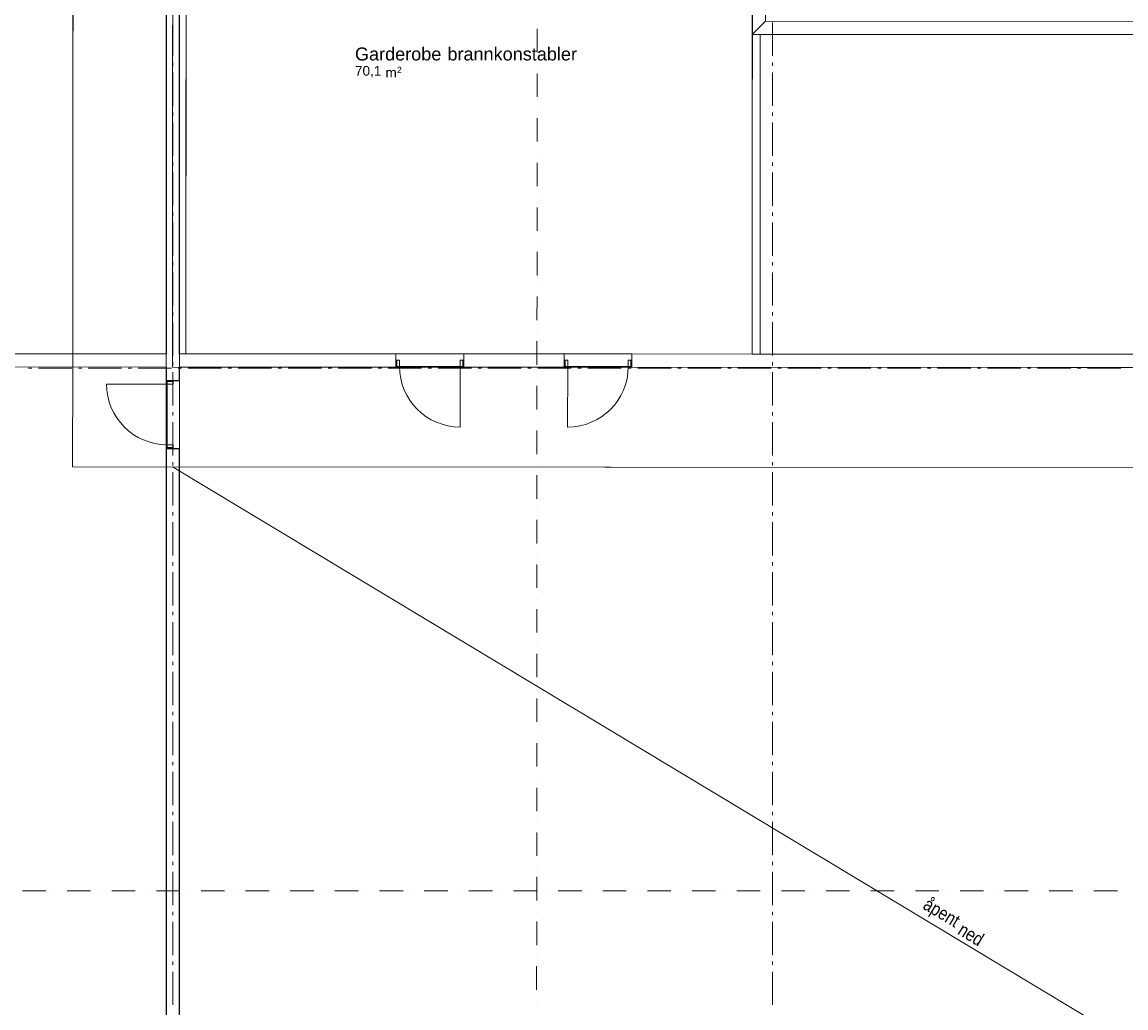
# Model space of a CAD drawing. Extents: x 16 to 1175, y 16 to 826.
# Tile 117 of 208: x 430 to 665, y 221 to 431. Entities that reach past the tile are written whole.
import ezdxf

# ---------------------------------------------------------------- set-up
doc = ezdxf.new("R2010")
doc.units = 0
doc.header["$MEASUREMENT"] = 0
doc.layers.add('Layer 1', color=7, linetype='Continuous', lineweight=0)

# ---------------------------------------------------------------- blocks, each defined once
blk = doc.blocks.new('Block_51')
at = {"layer": 'Layer 1', "color": 18, "lineweight": 5, "true_color": 0x000000}
blk.add_open_spline([(523.05, 344.42), (515.93, 344.42), (510.16, 350.2), (510.16, 357.32), (510.16, 357.32), (510.16, 357.32), (510.16, 357.33)], degree=3, knots=[0, 0, 0, 0, 1, 1, 1, 2, 2, 2, 2], dxfattribs=at)
blk = doc.blocks.new('Block_52')
at = {"layer": 'Layer 1', "color": 18, "lineweight": 5, "true_color": 0x000000}
blk.add_open_spline([(558.84, 357.3), (558.84, 350.18), (553.07, 344.41), (545.95, 344.41), (545.95, 344.41), (545.94, 344.41), (545.94, 344.41)], degree=3, knots=[0, 0, 0, 0, 1, 1, 1, 2, 2, 2, 2], dxfattribs=at)
blk = doc.blocks.new('Block_53')
at = {"layer": 'Layer 1', "color": 18, "lineweight": 5, "true_color": 0x000000}
blk.add_open_spline([(460.72, 340.66), (453.6, 340.66), (447.82, 346.44), (447.82, 353.56)], degree=3, dxfattribs=at)
blk = doc.blocks.new('Block_166')
at = {"layer": 'Layer 1', "char_height": 0.2, "attachment_point": 7, "rotation": 328.9}
for s, insert in [('\\C251;\\c5263440;\\FArial Narrow|b0|i0|c1;\\H2.833315;\\W1.000002;åpent ', (620.9, 241.31)), ('\\C251;\\c5263440;\\FArial Narrow|b0|i0|c1;\\H2.833315;\\W1.000002;ned', (628.72, 236.6))]:
    blk.add_mtext(s, dxfattribs=dict(at, insert=insert))
blk = doc.blocks.new('Block_187')
at = {"layer": 'Layer 1', "char_height": 0.2, "attachment_point": 7}
for s, insert in [('\\C18;\\c0;\\FArial|b0|i0|c1;\\H2.752363;\\W1.000000;Garderobe ', (500.69, 422.39)), ('\\C18;\\c0;\\FArial|b0|i0|c1;\\H2.752363;\\W1.000000;brannkonstabler', (520.36, 422.39))]:
    blk.add_mtext(s, dxfattribs=dict(at, insert=insert))
blk = doc.blocks.new('Block_188')
at = {"layer": 'Layer 1', "char_height": 0.2, "attachment_point": 7}
for s, insert in [('\\C18;\\c0;\\FArial|b0|i0|c1;\\H2.064278;\\W1.000000;70,1', (500.69, 418.81)), ('\\C18;\\c0;\\FArial|b0|i0|c1;\\H1.362421;\\W1.000000;2', (509.61, 419.73)), ('\\C18;\\c0;\\FArial|b0|i0|c1;\\H2.064278;\\W1.000000; ', (506.37, 418.81)), ('\\C18;\\c0;\\FArial|b0|i0|c1;\\H2.064278;\\W1.000000;m', (507.18, 418.81))]:
    blk.add_mtext(s, dxfattribs=dict(at, insert=insert))
blk = doc.blocks.new('Block_0')
at = {"layer": 'Layer 1', "color": 18, "lineweight": 5, "true_color": 0x000000}
for p, q in [((440.7, 500.09), (440.63, 357.19)), ((464.79, 476.94), (464.73, 360.01)), ((585.2, 359.95), (585.26, 476.88)), ((585.26, 476.88), (585.23, 427.98)), ((585.23, 427.98), (585.2, 359.95)), ((586.9, 359.95), (586.93, 427.98)), ((586.93, 427.98), (806.05, 427.87)), ((460.55, 360.01), (107.7, 360.19)), ((509.38, 359.99), (463.38, 360.01)), ((464.73, 360.01), (585.2, 359.95)), ((509.38, 358.64), (509.38, 359.99)), ((509.38, 358.64), (509.38, 359.99)), ((523.83, 358.64), (523.83, 359.98)), ((545.17, 359.97), (523.83, 359.98)), ((523.83, 358.64), (523.83, 359.98)), ((545.17, 358.62), (545.17, 359.97)), ((545.17, 358.62), (545.17, 359.97)), ((559.63, 358.62), (559.63, 359.97)), ((585.2, 359.95), (559.63, 359.97)), ((559.63, 358.62), (559.63, 359.97)), ((806.02, 359.84), (586.9, 359.95)), ((254.78, 357.28), (460.55, 357.18)), ((440.63, 357.19), (440.62, 335.93)), ((463.38, 357.18), (509.38, 357.16)), ((509.38, 357.33), (509.38, 358.64)), ((509.59, 358.64), (509.38, 358.64)), ((509.38, 357.33), (509.38, 358.64)), ((509.38, 357.33), (509.38, 358.64)), ((509.38, 357.33), (509.38, 358.64)), ((509.38, 357.16), (509.38, 357.33)), ((509.59, 357.33), (509.38, 357.33)), ((509.38, 357.16), (509.38, 357.33)), ((509.59, 358.64), (510.16, 358.64)), ((509.59, 357.33), (509.59, 358.64)), ((510.16, 357.33), (509.59, 357.33)), ((510.16, 358.64), (510.16, 357.33)), ((523.06, 357.32), (510.16, 357.33)), ((523.06, 357.32), (523.05, 344.42)), ((523.06, 357.32), (523.06, 358.64)), ((523.06, 358.64), (523.62, 358.64)), ((523.62, 357.32), (523.06, 357.32)), ((523.62, 358.64), (523.83, 358.64)), ((523.62, 358.64), (523.62, 357.32)), ((523.62, 357.32), (523.83, 357.32)), ((523.83, 357.32), (523.83, 358.64)), ((523.83, 357.32), (523.83, 358.64)), ((523.83, 357.32), (523.83, 358.64)), ((523.83, 357.32), (523.83, 358.64)), ((523.83, 357.15), (523.83, 357.32)), ((523.83, 357.15), (523.83, 357.32)), ((523.83, 357.15), (545.17, 357.14)), ((545.17, 357.31), (545.17, 358.62)), ((545.38, 358.62), (545.17, 358.62)), ((545.17, 357.31), (545.17, 358.62)), ((545.17, 357.31), (545.17, 358.62)), ((545.17, 357.31), (545.17, 358.62)), ((545.17, 357.14), (545.17, 357.31)), ((545.38, 357.31), (545.17, 357.31)), ((545.17, 357.14), (545.17, 357.31)), ((545.95, 358.62), (545.38, 358.62)), ((545.38, 358.62), (545.38, 357.31)), ((545.38, 357.31), (545.95, 357.31)), ((545.95, 357.31), (545.94, 344.41)), ((545.95, 357.31), (545.95, 358.62)), ((545.95, 357.31), (558.84, 357.3)), ((558.85, 358.62), (558.84, 357.3)), ((558.84, 357.3), (559.41, 357.3)), ((559.41, 358.62), (558.85, 358.62)), ((559.41, 358.62), (559.63, 358.62)), ((559.41, 357.3), (559.41, 358.62)), ((559.41, 357.3), (559.62, 357.3)), ((559.62, 357.3), (559.63, 358.62)), ((559.62, 357.3), (559.63, 358.62)), ((559.62, 357.3), (559.63, 358.62)), ((559.62, 357.3), (559.63, 358.62)), ((559.62, 357.13), (559.62, 357.3)), ((559.62, 357.13), (559.62, 357.3)), ((559.62, 357.13), (843.52, 356.99)), ((460.72, 353.56), (447.82, 353.56)), ((460.72, 354.13), (460.72, 354.34)), ((460.72, 354.34), (462.03, 354.34)), ((460.72, 354.13), (460.72, 353.56)), ((462.03, 354.13), (460.72, 354.13)), ((460.72, 353.56), (462.03, 353.56)), ((460.72, 353.56), (460.72, 340.66)), ((462.03, 354.13), (462.03, 354.34)), ((462.03, 353.56), (462.03, 354.13)), ((462.03, 340.66), (460.72, 340.66)), ((460.72, 340.66), (460.72, 340.09)), ((462.03, 340.09), (462.03, 340.66)), ((460.72, 340.09), (460.72, 339.88)), ((460.72, 340.09), (462.03, 340.09)), ((460.72, 339.88), (462.03, 339.88)), ((462.03, 340.09), (462.03, 339.88)), ((440.62, 335.93), (780.4, 335.76))]:
    blk.add_line(p, q, dxfattribs=at)
at = {"layer": 'Layer 1', "color": 8, "lineweight": 25, "true_color": 0x7f7f7f}
for p, q in [((460.55, 500.08), (460.55, 360.01)), ((463.38, 360.01), (463.38, 476.88)), ((460.55, 357.18), (460.55, 354.34)), ((463.38, 354.34), (463.38, 357.18)), ((460.55, 354.34), (460.72, 354.34)), ((460.55, 354.34), (460.72, 354.34)), ((460.72, 354.34), (462.03, 354.34)), ((460.72, 354.34), (462.03, 354.34)), ((460.72, 354.34), (462.03, 354.34)), ((462.03, 354.34), (463.38, 354.34)), ((462.03, 354.34), (463.38, 354.34)), ((460.55, 339.88), (460.72, 339.88)), ((460.55, 339.88), (460.55, 144.34)), ((460.55, 339.88), (460.72, 339.88)), ((460.72, 339.88), (462.03, 339.88)), ((460.72, 339.88), (462.03, 339.88)), ((460.72, 339.88), (462.03, 339.88)), ((462.03, 339.88), (463.38, 339.88)), ((462.03, 339.88), (463.38, 339.88)), ((463.38, 144.34), (463.38, 339.88))]:
    blk.add_line(p, q, dxfattribs=at)
at = {"layer": 'Layer 1', "color": 253, "lineweight": 9, "true_color": 0xb4b4b4}
for p, q in [((461.96, 430.49), (461.96, 423.4)), ((589.52, 430.49), (589.52, 423.4)), ((461.96, 421.98), (461.96, 421.28)), ((589.52, 421.98), (589.52, 421.28)), ((461.96, 419.86), (461.96, 412.77)), ((589.52, 419.86), (589.52, 412.77)), ((461.96, 411.35), (461.96, 410.65)), ((589.52, 411.35), (589.52, 410.65)), ((461.96, 409.23), (461.96, 402.14)), ((589.52, 409.23), (589.52, 402.14)), ((461.96, 400.72), (461.96, 400.02)), ((589.52, 400.72), (589.52, 400.02)), ((461.96, 398.6), (461.96, 391.51)), ((589.52, 398.6), (589.52, 391.51)), ((461.96, 390.1), (461.96, 389.39)), ((589.52, 390.1), (589.52, 389.39)), ((461.96, 387.97), (461.96, 380.88)), ((589.52, 387.97), (589.52, 380.88)), ((461.96, 379.47), (461.96, 378.76)), ((589.52, 379.47), (589.52, 378.76)), ((461.96, 377.34), (461.96, 370.25)), ((589.52, 377.34), (589.52, 370.25)), ((461.96, 368.84), (461.96, 368.13)), ((589.52, 368.84), (589.52, 368.13)), ((461.96, 366.71), (461.96, 359.62)), ((589.52, 366.71), (589.52, 359.62)), ((461.96, 358.21), (461.96, 357.5)), ((589.52, 358.21), (589.52, 357.5)), ((431.91, 356.93), (431.2, 356.93)), ((440.41, 356.93), (433.32, 356.93)), ((442.54, 356.93), (441.83, 356.93)), ((451.04, 356.93), (443.95, 356.93)), ((453.17, 356.93), (452.46, 356.93)), ((461.67, 356.93), (454.58, 356.93)), ((461.96, 356.08), (461.96, 348.99)), ((463.8, 356.93), (463.09, 356.93)), ((472.3, 356.93), (465.21, 356.93)), ((474.43, 356.93), (473.72, 356.93)), ((482.93, 356.93), (475.84, 356.93)), ((485.06, 356.93), (484.35, 356.93)), ((493.56, 356.93), (486.47, 356.93)), ((495.69, 356.93), (494.98, 356.93)), ((504.19, 356.93), (497.1, 356.93)), ((506.32, 356.93), (505.61, 356.93)), ((514.82, 356.93), (507.73, 356.93)), ((516.95, 356.93), (516.24, 356.93)), ((525.45, 356.93), (518.36, 356.93)), ((527.58, 356.93), (526.87, 356.93)), ((536.08, 356.93), (528.99, 356.93)), ((538.21, 356.93), (537.5, 356.93)), ((546.71, 356.93), (539.62, 356.93)), ((548.84, 356.93), (548.13, 356.93)), ((557.34, 356.93), (550.25, 356.93)), ((559.47, 356.93), (558.76, 356.93)), ((567.97, 356.93), (560.88, 356.93)), ((570.1, 356.93), (569.39, 356.93)), ((578.6, 356.93), (571.51, 356.93)), ((580.73, 356.93), (580.02, 356.93)), ((589.23, 356.93), (582.14, 356.93)), ((589.52, 356.08), (589.52, 348.99)), ((591.36, 356.93), (590.65, 356.93)), ((599.86, 356.93), (592.77, 356.93)), ((601.99, 356.93), (601.28, 356.93)), ((610.49, 356.93), (603.4, 356.93)), ((612.62, 356.93), (611.91, 356.93)), ((621.12, 356.93), (614.03, 356.93)), ((623.25, 356.93), (622.54, 356.93)), ((631.75, 356.93), (624.66, 356.93)), ((633.88, 356.93), (633.17, 356.93)), ((642.38, 356.93), (635.29, 356.93)), ((644.51, 356.93), (643.8, 356.93)), ((653.01, 356.93), (645.92, 356.93)), ((655.14, 356.93), (654.43, 356.93)), ((663.64, 356.93), (656.55, 356.93)), ((461.96, 347.58), (461.96, 346.87)), ((461.96, 345.45), (461.96, 338.36)), ((589.52, 347.58), (589.52, 346.87)), ((589.52, 345.45), (589.52, 338.36)), ((461.96, 336.95), (461.96, 336.24)), ((589.52, 336.95), (589.52, 336.24)), ((461.96, 334.82), (461.96, 327.73)), ((589.52, 334.82), (589.52, 327.73)), ((461.96, 326.32), (461.96, 325.61)), ((461.96, 324.19), (461.96, 317.1)), ((589.52, 326.32), (589.52, 325.61)), ((589.52, 324.19), (589.52, 317.1)), ((461.96, 315.69), (461.96, 314.98)), ((589.52, 315.69), (589.52, 314.98)), ((461.96, 313.56), (461.96, 306.47)), ((589.52, 313.56), (589.52, 306.47)), ((461.96, 305.06), (461.96, 304.35)), ((589.52, 305.06), (589.52, 304.35)), ((461.96, 302.93), (461.96, 295.84)), ((589.52, 302.93), (589.52, 295.84)), ((461.96, 294.43), (461.96, 293.72)), ((589.52, 294.43), (589.52, 293.72)), ((461.96, 292.3), (461.96, 285.21)), ((589.52, 292.3), (589.52, 285.21)), ((461.96, 283.8), (461.96, 283.09)), ((589.52, 283.8), (589.52, 283.09)), ((461.96, 281.67), (461.96, 274.58)), ((589.52, 281.67), (589.52, 274.58)), ((461.96, 273.17), (461.96, 272.46)), ((589.52, 273.17), (589.52, 272.46)), ((461.96, 271.04), (461.96, 263.95)), ((589.52, 271.04), (589.52, 263.95)), ((461.96, 262.54), (461.96, 261.83)), ((589.52, 262.54), (589.52, 261.83)), ((461.96, 260.41), (461.96, 253.32)), ((589.52, 260.41), (589.52, 253.32)), ((461.96, 251.91), (461.96, 251.2)), ((589.52, 251.91), (589.52, 251.2)), ((461.96, 249.78), (461.96, 242.69)), ((589.52, 249.78), (589.52, 242.69)), ((461.96, 241.28), (461.96, 240.57)), ((589.52, 241.28), (589.52, 240.57)), ((461.96, 239.15), (461.96, 232.06)), ((589.52, 239.15), (589.52, 232.06)), ((461.96, 230.65), (461.96, 229.94)), ((589.52, 230.65), (589.52, 229.94)), ((461.96, 228.52), (461.96, 221.43)), ((589.52, 228.52), (589.52, 221.43))]:
    blk.add_line(p, q, dxfattribs=at)
at = {"layer": 'Layer 1', "color": 251, "lineweight": 20, "true_color": 0x6a6a6a}
for p, q in [((539.45, 429.17), (539.45, 424.17)), ((539.45, 421.67), (539.45, 421.67)), ((539.45, 419.67), (539.45, 414.67)), ((539.45, 412.17), (539.45, 412.17)), ((539.45, 410.17), (539.44, 405.18)), ((539.44, 402.68), (539.44, 402.68)), ((539.44, 400.67), (539.44, 395.67)), ((539.44, 393.17), (539.44, 393.17)), ((539.43, 391.17), (539.43, 386.17)), ((539.43, 383.67), (539.43, 383.67)), ((539.43, 381.67), (539.43, 376.67)), ((539.43, 374.17), (539.43, 374.17)), ((539.43, 372.17), (539.42, 367.17)), ((539.42, 364.67), (539.42, 364.67)), ((539.42, 362.68), (539.42, 357.68)), ((539.42, 355.17), (539.42, 355.17)), ((539.42, 353.17), (539.41, 348.17)), ((539.41, 345.67), (539.41, 345.67)), ((539.41, 343.67), (539.41, 338.67)), ((539.41, 336.17), (539.41, 336.17)), ((539.41, 334.17), (539.4, 329.17)), ((539.4, 326.68), (539.4, 326.68)), ((539.4, 324.67), (539.4, 319.67)), ((539.4, 317.17), (539.4, 317.17)), ((539.4, 315.18), (539.39, 310.17)), ((539.39, 307.67), (539.39, 307.67)), ((539.39, 305.67), (539.39, 300.67)), ((539.39, 298.17), (539.39, 298.17)), ((539.39, 296.17), (539.39, 291.17)), ((539.38, 288.67), (539.38, 288.67)), ((539.38, 286.67), (539.38, 281.68)), ((539.38, 277.17), (539.37, 272.17)), ((539.38, 279.18), (539.38, 279.18)), ((539.37, 269.67), (539.37, 269.67)), ((539.37, 267.67), (539.37, 262.67)), ((539.37, 260.17), (539.37, 260.17)), ((539.37, 258.17), (539.37, 253.17)), ((539.37, 250.67), (539.37, 250.67)), ((539.36, 248.67), (539.36, 243.67)), ((434.93, 245.74), (429.93, 245.74)), ((436.93, 245.74), (436.93, 245.74)), ((444.43, 245.74), (439.43, 245.74)), ((446.43, 245.74), (446.43, 245.74)), ((453.93, 245.74), (448.93, 245.74)), ((455.93, 245.74), (455.93, 245.74)), ((463.43, 245.74), (458.43, 245.74)), ((465.43, 245.74), (465.43, 245.74)), ((472.93, 245.74), (467.93, 245.74)), ((474.93, 245.74), (474.93, 245.74)), ((482.43, 245.74), (477.43, 245.74)), ((484.43, 245.74), (484.43, 245.74)), ((491.93, 245.74), (486.93, 245.74)), ((493.93, 245.74), (493.93, 245.74)), ((501.43, 245.74), (496.43, 245.74)), ((503.43, 245.74), (503.43, 245.74)), ((510.93, 245.74), (505.93, 245.74)), ((512.93, 245.74), (512.93, 245.74)), ((520.43, 245.74), (515.43, 245.74)), ((522.43, 245.74), (522.43, 245.74)), ((529.93, 245.74), (524.93, 245.74)), ((531.93, 245.74), (531.93, 245.74)), ((539.43, 245.74), (534.43, 245.74)), ((541.43, 245.74), (541.43, 245.74)), ((548.93, 245.74), (543.93, 245.74)), ((550.93, 245.74), (550.93, 245.74)), ((558.43, 245.74), (553.43, 245.74)), ((560.43, 245.74), (560.43, 245.74)), ((567.93, 245.74), (562.93, 245.74)), ((569.93, 245.74), (569.93, 245.74)), ((577.43, 245.74), (572.43, 245.74)), ((579.43, 245.74), (579.43, 245.74)), ((586.93, 245.74), (581.93, 245.74)), ((588.93, 245.74), (588.93, 245.74)), ((596.43, 245.74), (591.43, 245.74)), ((598.43, 245.74), (598.43, 245.74)), ((605.93, 245.74), (600.93, 245.74)), ((607.93, 245.74), (607.93, 245.74)), ((615.43, 245.74), (610.43, 245.74)), ((617.43, 245.74), (617.43, 245.74)), ((624.93, 245.74), (619.93, 245.74)), ((626.93, 245.74), (626.93, 245.74)), ((634.43, 245.74), (629.43, 245.74)), ((636.43, 245.74), (636.43, 245.74)), ((643.93, 245.74), (638.93, 245.74)), ((645.93, 245.74), (645.93, 245.74)), ((653.43, 245.74), (648.43, 245.74)), ((655.43, 245.74), (655.43, 245.74)), ((662.93, 245.74), (657.93, 245.74)), ((539.36, 241.17), (539.36, 241.17)), ((539.36, 239.17), (539.36, 234.18)), ((539.35, 231.67), (539.35, 231.67)), ((539.35, 229.67), (539.35, 224.67)), ((539.35, 222.17), (539.35, 222.17))]:
    blk.add_line(p, q, dxfattribs=at)
at = {"layer": 'Layer 1', "color": 18, "lineweight": 9, "true_color": 0x000000}
for p, q in [((509.38, 359.99), (523.83, 359.98)), ((559.63, 359.97), (545.17, 359.97)), ((509.38, 357.16), (523.83, 357.15)), ((559.62, 357.13), (545.17, 357.14)), ((460.55, 339.88), (460.55, 354.34)), ((463.38, 339.88), (463.38, 354.34))]:
    blk.add_line(p, q, dxfattribs=at)
at = {"layer": 'Layer 1', "color": 251, "lineweight": 5, "true_color": 0x505050}
blk.add_line((461.88, 335.92), (780.3, 144.34), dxfattribs=at)
at = {"layer": 'Layer 1'}
for points in [[(440.63, 357.19), (440.7, 500.09), (461.96, 500.08), (461.89, 357.18), (843.58, 356.99), (843.57, 335.73), (810.16, 335.74), (810.13, 281.57), (843.54, 281.55), (843.47, 144.31), (780.3, 144.34), (780.4, 335.76), (440.62, 335.93), (440.63, 357.19)], [(463.38, 500.08), (463.38, 354.34), (460.55, 354.34), (460.55, 500.08), (463.38, 500.08)], [(588.1, 483.25), (588.07, 430.81), (585.23, 427.98), (585.26, 483.26), (588.1, 483.25)], [(464.79, 476.94), (585.26, 476.88), (585.2, 359.95), (464.73, 360.01), (464.79, 476.94)], [(585.23, 427.98), (588.07, 430.81), (804.92, 430.7), (807.75, 427.87), (585.23, 427.98)], [(585.23, 427.98), (586.93, 427.98), (586.9, 359.95), (585.2, 359.95), (585.23, 427.98)], [(460.55, 357.18), (107.7, 357.36), (107.7, 360.19), (460.55, 360.01), (460.55, 357.18)], [(509.38, 359.99), (509.38, 357.16), (463.38, 357.18), (463.38, 360.01), (509.38, 359.99)], [(523.83, 359.98), (545.17, 359.97), (545.17, 357.14), (523.83, 357.15), (523.83, 359.98)], [(559.63, 359.97), (952.29, 359.77), (952.29, 356.93), (559.62, 357.13), (559.63, 359.97)], [(463.38, 339.88), (463.38, 144.34), (460.55, 144.34), (460.55, 339.88), (463.38, 339.88)]]:
    blk.add_lwpolyline(points, dxfattribs=at)
blk.add_open_spline([(330.11, 604.63), (330.11, 604.63), (634.65, 741.42), (634.65, 741.42), (634.65, 741.42), (665.43, 672.9), (665.43, 672.9), (665.43, 672.9), (711.77, 569.73), (711.77, 569.73), (711.77, 569.73), (743.01, 500.18), (743.01, 500.18), (743.01, 500.18), (952.36, 500.08), (952.36, 500.08), (952.36, 500.08), (952.29, 356.93), (952.29, 356.93), (952.29, 356.93), (846.41, 356.99), (846.41, 356.99), (846.41, 356.99), (843.58, 356.99), (843.58, 356.99), (843.58, 356.99), (461.89, 357.18), (461.89, 357.18), (461.89, 357.18), (461.96, 502.91), (461.96, 502.91), (461.96, 502.91), (330.06, 502.98), (330.06, 502.98), (330.06, 502.98), (330.11, 604.63), (330.11, 604.63)], degree=3, knots=[0, 0, 0, 0, 1, 1, 1, 2, 2, 2, 3, 3, 3, 4, 4, 4, 5, 5, 5, 6, 6, 6, 7, 7, 7, 8, 8, 8, 9, 9, 9, 10, 10, 10, 11, 11, 11, 12, 12, 12, 12], dxfattribs=at)
for name in ['Block_51', 'Block_52', 'Block_53', 'Block_166', 'Block_187', 'Block_188']:
    blk.add_blockref(name, (0, 0), dxfattribs=at)

msp = doc.modelspace()

# ---------------------------------------------------------------- block references
at = {"layer": 'Layer 1'}
msp.add_blockref('Block_0', (0, 0), dxfattribs=at)

doc.saveas('drawing.dxf')
